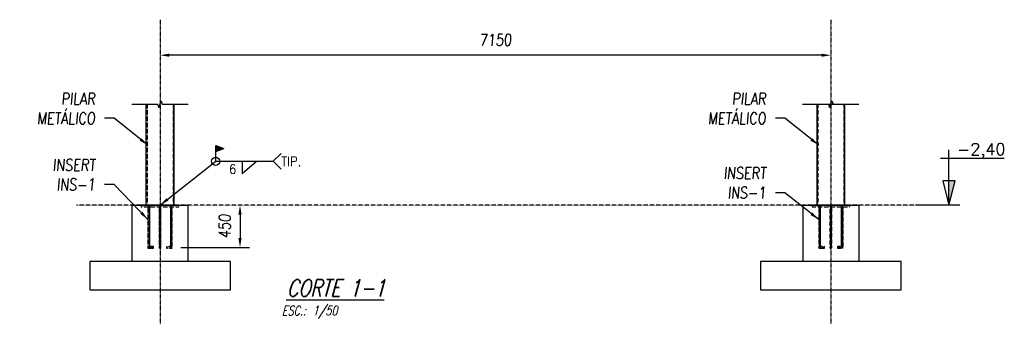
# Model space of a CAD drawing. Extents: x 238371 to 273404, y 87275 to 132019.
# Tile 2 of 10: x 241174 to 251668, y 95462 to 98706. Entities that reach past the tile are written whole.
import ezdxf

# ---------------------------------------------------------------- set-up
doc = ezdxf.new("R2010")
doc.units = 0
doc.header["$LTSCALE"] = 10
doc.header["$MEASUREMENT"] = 0
doc.linetypes.add('DASHDOT', pattern=[1, 0.5, -0.25, 0, -0.25])
doc.linetypes.add('HIDDEN', pattern=[0.375, 0.25, -0.125])
doc.layers.get('0').update_dxf_attribs({"linetype": 'CONTINUOUS'})
doc.layers.get('Defpoints').update_dxf_attribs({"linetype": 'CONTINUOUS'})
for name, color, linetype in [('A', 2, 'DASHDOT'), ('COTAS', 7, 'CONTINUOUS'), ('FORIR', 4, 'CONTINUOUS'), ('G', 3, 'CONTINUOUS'), ('G-SIMBOLO', 4, 'CONTINUOUS'), ('REGUA175', 4, 'CONTINUOUS'), ('TR', 6, 'HIDDEN'), ('TXT1', 7, 'CONTINUOUS')]:
    doc.layers.add(name, color=color, linetype=linetype)
doc.layers.add('T04', color=4, linetype='CONTINUOUS', lineweight=25)
doc.styles.add('Dunke', font='romans.shx', dxfattribs={"width": 0.75, "oblique": 15})
doc.styles.add('engeaço', font='romans.shx', dxfattribs={"width": 0.9})
doc.styles.add('PADRAO MTL', font='txt.shx', dxfattribs={"width": 0.8, "oblique": 5})
doc.styles.get("Standard").update_dxf_attribs({"font": 'txt.shx', "width": 0.7, "oblique": 5})
doc.dimstyles.new('1-50', dxfattribs={"dimscale": 50, "dimtxt": 2.5, "dimasz": 2, "dimexe": 2, "dimexo": 2, "dimgap": 2, "dimtad": 1, "dimdec": 0, "dimdsep": 46, "dimtxsty": 'PADRAO MTL', "dimcen": 3, "dimclrd": 1, "dimclre": 1, "dimclrt": 7, "dimadec": 0, "dimazin": 0, "dimtfac": 1, "dimtdec": 0, "dimtmove": 0, "dimatfit": 3, "dimfxl": 1, "dimtfill": 1, "dimtolj": 1, "dimarcsym": 0})

# ---------------------------------------------------------------- blocks, each defined once
blk = doc.blocks.new('3D_INFOM')
blk.add_point((0, 0))
at = {"layer": 'FORIR', "flags": 1}
blk.add_attdef('MARK', (8, -4), '', height=5.26, dxfattribs=at)
blk = doc.blocks.new('*D12')
at = {"layer": 'Defpoints', "color": 0, "transparency": 16777216}
for p in [(242670, 98328), (242670, 98328), (249820, 98328)]:
    blk.add_point(p, dxfattribs=at)
at = {"layer": 'TXT1', "color": 1, "lineweight": -2, "transparency": 16777216}
blk.add_line((249720, 98328), (242770, 98328), dxfattribs=at)
at = {"layer": 'TXT1', "color": 1, "transparency": 16777216}
for points in [[(242770, 98345), (242770, 98311), (242670, 98328)], [(249720, 98345), (249720, 98311), (249820, 98328)]]:
    blk.add_solid(points, dxfattribs=at)
at = {"layer": 'TXT1', "color": 7, "transparency": 16777216, "insert": (246245, 98491), "char_height": 125, "attachment_point": 5, "style": 'PADRAO MTL', "bg_fill": 3, "box_fill_scale": 1.25, "bg_fill_color": 256, "bg_fill_true_color": 13158600, "bg_fill_transparency": 0}
blk.add_mtext('\\A1;7150', dxfattribs=at)
blk = doc.blocks.new('A$C4C575746')
at = {"layer": 'REGUA175', "color": 8, "style": 'Dunke', "oblique": 15, "width": 0.75}
blk.add_text('ESC.:', height=2, dxfattribs=at).set_placement((-0.61, -3.25))
for tag, p, height in [('%%UTITULO', (0.47, 0.77), 3.6), ('ESCALA', (5.96, -3.23), 2)]:
    blk.add_attdef(tag, p, '', height=height, dxfattribs=at)
blk = doc.blocks.new('Solda1')
at = {"layer": 'G-SIMBOLO', "color": 7}
for p, q in [((0, 0), (12.27, 0)), ((5.68, -2.61), (8.72, 0)), ((5.68, 0), (5.68, -2.61)), ((12.27, 0), (13.97, 1.7)), ((12.27, 0), (13.97, -1.7))]:
    blk.add_line(p, q, dxfattribs=at)
at = {"layer": 'T04', "style": 'engeaço', "width": 0.9}
for tag, p in [('TÍP.', (14, -1.02)), ('5', (3.24, -3.16))]:
    blk.add_attdef(tag, p, '', height=2, dxfattribs=at)
blk = doc.blocks.new('Solda Campo')
at = {"layer": 'G-SIMBOLO'}
blk.add_hatch(color=7, dxfattribs=at).paths.add_polyline_path([(0, 3.38), (-1.75, 2.75), (0, 2.12)])
at = {"layer": 'G-SIMBOLO', "color": 7}
for p, q in [((0, 3.38), (-1.75, 2.75)), ((0, 2.12), (-1.75, 2.75)), ((0, 0), (0, 3.38))]:
    blk.add_line(p, q, dxfattribs=at)
blk = doc.blocks.new('Nivel_vd')
at = {"layer": 'G-SIMBOLO'}
for p, q in [((7.09, 0), (7.09, 11.81)), ((5.28, 10), (18.9, 10))]:
    blk.add_line(p, q, dxfattribs=at)
at = {"layer": 'G-SIMBOLO', "linetype": 'Continuous'}
blk.add_line((9.43, 0), (0, 0), dxfattribs=at)
at = {"layer": 'G-SIMBOLO'}
blk.add_lwpolyline([(7.09, 0), (8.41, 5.16), (5.78, 5.16)], close=True, dxfattribs=at)
blk.add_solid([(7.09, 0), (8.41, 5.16), (7.09, 5.16)], dxfattribs=at)
at = {"layer": 'G-SIMBOLO', "color": 2}
blk.add_attdef('0000', (8.32, 10.66), '', height=2.5, dxfattribs=at)
blk = doc.blocks.new('*D19')
at = {"layer": 'Defpoints', "color": 0, "transparency": 16777216}
for p in [(243522, 96730), (242790, 96280), (243522, 96280)]:
    blk.add_point(p, dxfattribs=at)
at = {"layer": 'TXT1', "color": 1, "lineweight": -2, "transparency": 16777216}
for p, q in [((243422, 96730), (243422, 96730)), ((243522, 96630), (243522, 96380)), ((242890, 96280), (243622, 96280))]:
    blk.add_line(p, q, dxfattribs=at)
at = {"layer": 'TXT1', "color": 1, "transparency": 16777216}
for points in [[(243505, 96630), (243539, 96630), (243522, 96730)], [(243505, 96380), (243539, 96380), (243522, 96280)]]:
    blk.add_solid(points, dxfattribs=at)
at = {"layer": 'TXT1', "color": 7, "transparency": 16777216, "insert": (243359, 96505), "char_height": 125, "attachment_point": 5, "rotation": 90, "style": 'PADRAO MTL', "bg_fill": 3, "box_fill_scale": 1.25, "bg_fill_color": 256, "bg_fill_true_color": 13158600, "bg_fill_transparency": 0}
blk.add_mtext('\\A1;450', dxfattribs=at)

msp = doc.modelspace()

# ---------------------------------------------------------------- linework, layer by layer
for p, q in [((242369.9, 96730.5), (242369.9, 96130.5)), ((242369.9, 96730.5), (242969.9, 96730.5)), ((242969.9, 96130.5), (242969.9, 96730.5)), ((249519.9, 96730.5), (249519.9, 96130.5)), ((249519.9, 96730.5), (250119.9, 96730.5)), ((250119.9, 96130.5), (250119.9, 96730.5)), ((243419.9, 96130.5), (241919.9, 96130.5)), ((241919.9, 96130.5), (241919.9, 95830.5)), ((243419.9, 95830.5), (243419.9, 96130.5)), ((250569.9, 96130.5), (249069.9, 96130.5)), ((249069.9, 96130.5), (249069.9, 95830.5)), ((250569.9, 95830.5), (250569.9, 96130.5)), ((241919.9, 95830.5), (243419.9, 95830.5)), ((249069.9, 95830.5), (250569.9, 95830.5))]:
    msp.add_line(p, q)
at = {"layer": 'A'}
for p, q in [((242669.9, 98706.3), (242669.9, 95461.7)), ((249819.9, 98706.3), (249819.9, 95461.7))]:
    msp.add_line(p, q, dxfattribs=at)
at = {"layer": 'A', "linetype": 'Continuous'}
for points in [[(242368.5, 97807.1), (242643.5, 97807.1), (242656, 97772.8), (242681, 97841.4), (242693.5, 97807.1), (242968.5, 97807.1)], [(249518.5, 97807.1), (249793.5, 97807.1), (249806, 97772.8), (249831, 97841.4), (249843.5, 97807.1), (250118.5, 97807.1)]]:
    msp.add_lwpolyline(points, dxfattribs=at)
at = {"layer": 'G'}
for p, q in [((242518.5, 97807.1), (242518.5, 96730.5)), ((242818.5, 96730.5), (242818.5, 97807.1)), ((249668.5, 97807.1), (249668.5, 96730.5)), ((249968.5, 96730.5), (249968.5, 97807.1)), ((242869.9, 96730.5), (242469.9, 96730.5)), ((250019.9, 96730.5), (249619.9, 96730.5))]:
    msp.add_line(p, q, dxfattribs=at)
at = {"layer": 'TR'}
for p, q in [((242531.2, 97807.1), (242531.2, 96730.5)), ((242808.7, 97807.1), (242808.7, 96730.5)), ((249681.2, 97807.1), (249681.2, 96730.5)), ((249958.7, 97807.1), (249958.7, 96730.5)), ((242469.9, 96730.5), (242469.9, 96714.5)), ((242469.9, 96714.5), (242869.9, 96714.5)), ((242539.4, 96730.5), (242539.4, 96714.5)), ((242543.2, 96730.5), (242540.4, 96730.5)), ((242540.4, 96730.5), (242540.4, 96714.5)), ((242540.4, 96714.5), (242540.4, 96271)), ((242543.2, 96730.5), (242543.2, 96714.5)), ((242549.9, 96730.5), (242543.2, 96730.5)), ((242543.2, 96714.5), (242543.2, 96273.7)), ((242543.2, 96714.5), (242543.2, 96273.7)), ((242549.9, 96730.5), (242549.9, 96714.5)), ((242556.7, 96730.5), (242549.9, 96730.5)), ((242549.9, 96714.5), (242549.9, 96280.5)), ((242549.9, 96714.5), (242549.9, 96280.5)), ((242559.5, 96730.5), (242556.7, 96730.5)), ((242556.7, 96730.5), (242556.7, 96714.5)), ((242556.7, 96714.5), (242556.7, 96287.2)), ((242556.7, 96714.5), (242556.7, 96287.2)), ((242559.5, 96714.5), (242559.5, 96730.5)), ((242559.5, 96290), (242559.5, 96714.5)), ((242559.5, 96290), (242559.5, 96714.5)), ((242560.4, 96714.5), (242560.4, 96730.5)), ((242659.4, 96730.5), (242659.4, 96714.5)), ((242663.2, 96730.5), (242660.4, 96730.5)), ((242660.4, 96730.5), (242660.4, 96714.5)), ((242660.4, 96714.5), (242660.4, 96280.5)), ((242663.2, 96714.5), (242663.2, 96730.5)), ((242669.9, 96730.5), (242663.2, 96730.5)), ((242663.2, 96273.7), (242663.2, 96714.5)), ((242669.9, 96714.5), (242669.9, 96730.5)), ((242676.7, 96730.5), (242669.9, 96730.5)), ((242669.9, 96271), (242669.9, 96714.5)), ((242679.5, 96730.5), (242676.7, 96730.5)), ((242676.7, 96714.5), (242676.7, 96730.5)), ((242676.7, 96273.7), (242676.7, 96714.5)), ((242679.5, 96714.5), (242679.5, 96730.5)), ((242679.5, 96280.5), (242679.5, 96714.5)), ((242680.4, 96714.5), (242680.4, 96730.5)), ((242778.6, 96730.5), (242778.6, 96714.5)), ((242779.4, 96730.5), (242779.4, 96714.5)), ((242780.4, 96730.5), (242780.4, 96714.5)), ((242780.4, 96714.5), (242780.4, 96290)), ((242783.2, 96714.5), (242783.2, 96730.5)), ((242783.2, 96287.2), (242783.2, 96714.5)), ((242789.9, 96714.5), (242789.9, 96730.5)), ((242789.9, 96280.5), (242789.9, 96714.5)), ((242796.7, 96714.5), (242796.7, 96730.5)), ((242796.7, 96273.7), (242796.7, 96714.5)), ((242799.5, 96714.5), (242799.5, 96730.5)), ((242799.5, 96271), (242799.5, 96714.5)), ((242799.6, 96714.5), (242799.6, 96730.5)), ((242800.4, 96714.5), (242800.4, 96730.5)), ((242869.9, 96714.5), (242869.9, 96730.5)), ((249619.9, 96730.5), (249619.9, 96714.5)), ((249619.9, 96714.5), (250019.9, 96714.5)), ((249689.4, 96730.5), (249689.4, 96714.5)), ((249693.2, 96730.5), (249690.4, 96730.5)), ((249690.4, 96730.5), (249690.4, 96714.5)), ((249690.4, 96714.5), (249690.4, 96271)), ((249693.2, 96730.5), (249693.2, 96714.5)), ((249699.9, 96730.5), (249693.2, 96730.5)), ((249693.2, 96714.5), (249693.2, 96273.7)), ((249693.2, 96714.5), (249693.2, 96273.7)), ((249699.9, 96730.5), (249699.9, 96714.5)), ((249706.7, 96730.5), (249699.9, 96730.5)), ((249699.9, 96714.5), (249699.9, 96280.5)), ((249699.9, 96714.5), (249699.9, 96280.5)), ((249709.5, 96730.5), (249706.7, 96730.5)), ((249706.7, 96730.5), (249706.7, 96714.5)), ((249706.7, 96714.5), (249706.7, 96287.2)), ((249706.7, 96714.5), (249706.7, 96287.2)), ((249709.5, 96714.5), (249709.5, 96730.5)), ((249709.5, 96290), (249709.5, 96714.5)), ((249709.5, 96290), (249709.5, 96714.5)), ((249710.4, 96714.5), (249710.4, 96730.5)), ((249809.4, 96730.5), (249809.4, 96714.5)), ((249813.2, 96730.5), (249810.4, 96730.5)), ((249810.4, 96730.5), (249810.4, 96714.5)), ((249810.4, 96714.5), (249810.4, 96280.5)), ((249813.2, 96714.5), (249813.2, 96730.5)), ((249819.9, 96730.5), (249813.2, 96730.5)), ((249813.2, 96273.7), (249813.2, 96714.5)), ((249819.9, 96714.5), (249819.9, 96730.5)), ((249826.7, 96730.5), (249819.9, 96730.5)), ((249819.9, 96271), (249819.9, 96714.5)), ((249829.5, 96730.5), (249826.7, 96730.5)), ((249826.7, 96714.5), (249826.7, 96730.5)), ((249826.7, 96273.7), (249826.7, 96714.5)), ((249829.5, 96714.5), (249829.5, 96730.5)), ((249829.5, 96280.5), (249829.5, 96714.5)), ((249830.4, 96714.5), (249830.4, 96730.5)), ((249928.6, 96730.5), (249928.6, 96714.5)), ((249929.4, 96730.5), (249929.4, 96714.5)), ((249930.4, 96730.5), (249930.4, 96714.5)), ((249930.4, 96714.5), (249930.4, 96290)), ((249933.2, 96714.5), (249933.2, 96730.5)), ((249933.2, 96287.2), (249933.2, 96714.5)), ((249939.9, 96714.5), (249939.9, 96730.5)), ((249939.9, 96280.5), (249939.9, 96714.5)), ((249946.7, 96714.5), (249946.7, 96730.5)), ((249946.7, 96273.7), (249946.7, 96714.5)), ((249949.5, 96714.5), (249949.5, 96730.5)), ((249949.5, 96271), (249949.5, 96714.5)), ((249949.6, 96714.5), (249949.6, 96730.5)), ((249950.4, 96714.5), (249950.4, 96730.5)), ((250019.9, 96714.5), (250019.9, 96730.5)), ((242540.4, 96271), (242543.2, 96273.7)), ((242540.4, 96271), (242543.2, 96273.7)), ((242540.4, 96271), (242599.9, 96271)), ((242599.9, 96271), (242540.4, 96271)), ((242543.2, 96273.7), (242549.9, 96280.5)), ((242543.2, 96273.7), (242549.9, 96280.5)), ((242543.2, 96273.7), (242599.9, 96273.7)), ((242543.2, 96273.7), (242599.9, 96273.7)), ((242549.9, 96280.5), (242556.7, 96287.2)), ((242549.9, 96280.5), (242556.7, 96287.2)), ((242549.9, 96280.5), (242599.9, 96280.5)), ((242549.9, 96280.5), (242599.9, 96280.5)), ((242556.7, 96287.2), (242559.5, 96290)), ((242556.7, 96287.2), (242559.5, 96290)), ((242556.7, 96287.2), (242599.9, 96287.2)), ((242556.7, 96287.2), (242599.9, 96287.2)), ((242599.9, 96290), (242559.5, 96290)), ((242599.9, 96290), (242559.5, 96290)), ((242599.9, 96287.2), (242599.9, 96290)), ((242599.9, 96280.5), (242599.9, 96287.2)), ((242599.9, 96273.7), (242599.9, 96280.5)), ((242599.9, 96271), (242599.9, 96273.7)), ((242663.2, 96287.2), (242660.4, 96280.5)), ((242660.4, 96280.5), (242660.4, 96280.5)), ((242660.4, 96280.5), (242663.2, 96273.7)), ((242669.9, 96290), (242663.2, 96287.2)), ((242669.9, 96290), (242663.2, 96287.2)), ((242669.9, 96271), (242663.2, 96273.7)), ((242663.2, 96273.7), (242663.2, 96273.7)), ((242663.2, 96273.7), (242669.9, 96271)), ((242676.7, 96287.2), (242669.9, 96290)), ((242676.7, 96287.2), (242669.9, 96290)), ((242669.9, 96271), (242676.7, 96273.7)), ((242676.7, 96273.7), (242669.9, 96271)), ((242669.9, 96271), (242669.9, 96271)), ((242679.5, 96280.5), (242676.7, 96287.2)), ((242676.7, 96273.7), (242679.5, 96280.5)), ((242676.7, 96273.7), (242676.7, 96273.7)), ((242679.5, 96280.5), (242679.5, 96280.5)), ((242780.4, 96290), (242739.9, 96290)), ((242739.9, 96290), (242739.9, 96287.2)), ((242739.9, 96287.2), (242783.2, 96287.2)), ((242739.9, 96287.2), (242739.9, 96280.5)), ((242739.9, 96280.5), (242789.9, 96280.5)), ((242739.9, 96280.5), (242739.9, 96273.7)), ((242739.9, 96273.7), (242796.7, 96273.7)), ((242739.9, 96273.7), (242739.9, 96271)), ((242739.9, 96271), (242799.5, 96271)), ((242783.2, 96287.2), (242780.4, 96290)), ((242789.9, 96280.5), (242783.2, 96287.2)), ((242796.7, 96273.7), (242789.9, 96280.5)), ((242799.5, 96271), (242796.7, 96273.7)), ((249690.4, 96271), (249693.2, 96273.7)), ((249690.4, 96271), (249693.2, 96273.7)), ((249690.4, 96271), (249749.9, 96271)), ((249749.9, 96271), (249690.4, 96271)), ((249693.2, 96273.7), (249699.9, 96280.5)), ((249693.2, 96273.7), (249699.9, 96280.5)), ((249693.2, 96273.7), (249749.9, 96273.7)), ((249693.2, 96273.7), (249749.9, 96273.7)), ((249699.9, 96280.5), (249706.7, 96287.2)), ((249699.9, 96280.5), (249706.7, 96287.2)), ((249699.9, 96280.5), (249749.9, 96280.5)), ((249699.9, 96280.5), (249749.9, 96280.5)), ((249706.7, 96287.2), (249709.5, 96290)), ((249706.7, 96287.2), (249709.5, 96290)), ((249706.7, 96287.2), (249749.9, 96287.2)), ((249706.7, 96287.2), (249749.9, 96287.2)), ((249749.9, 96290), (249709.5, 96290)), ((249749.9, 96290), (249709.5, 96290)), ((249749.9, 96287.2), (249749.9, 96290)), ((249749.9, 96280.5), (249749.9, 96287.2)), ((249749.9, 96273.7), (249749.9, 96280.5)), ((249749.9, 96271), (249749.9, 96273.7)), ((249813.2, 96287.2), (249810.4, 96280.5)), ((249810.4, 96280.5), (249810.4, 96280.5)), ((249810.4, 96280.5), (249813.2, 96273.7)), ((249819.9, 96290), (249813.2, 96287.2)), ((249819.9, 96290), (249813.2, 96287.2)), ((249819.9, 96271), (249813.2, 96273.7)), ((249813.2, 96273.7), (249813.2, 96273.7)), ((249813.2, 96273.7), (249819.9, 96271)), ((249826.7, 96287.2), (249819.9, 96290)), ((249826.7, 96287.2), (249819.9, 96290)), ((249819.9, 96271), (249826.7, 96273.7)), ((249826.7, 96273.7), (249819.9, 96271)), ((249819.9, 96271), (249819.9, 96271)), ((249829.5, 96280.5), (249826.7, 96287.2)), ((249826.7, 96273.7), (249829.5, 96280.5)), ((249826.7, 96273.7), (249826.7, 96273.7)), ((249829.5, 96280.5), (249829.5, 96280.5)), ((249930.4, 96290), (249889.9, 96290)), ((249889.9, 96290), (249889.9, 96287.2)), ((249889.9, 96287.2), (249933.2, 96287.2)), ((249889.9, 96287.2), (249889.9, 96280.5)), ((249889.9, 96280.5), (249939.9, 96280.5)), ((249889.9, 96280.5), (249889.9, 96273.7)), ((249889.9, 96273.7), (249946.7, 96273.7)), ((249889.9, 96273.7), (249889.9, 96271)), ((249889.9, 96271), (249949.5, 96271)), ((249933.2, 96287.2), (249930.4, 96290)), ((249939.9, 96280.5), (249933.2, 96287.2)), ((249946.7, 96273.7), (249939.9, 96280.5)), ((249949.5, 96271), (249946.7, 96273.7))]:
    msp.add_line(p, q, dxfattribs=at)
at = {"layer": 'TR', "color": 253}
msp.add_line((250723.1, 96730.5), (241777.9, 96730.5), dxfattribs=at)
at = {"layer": 'TXT1'}
msp.add_line((249668.5, 97807.1), (249968.5, 97807.1), dxfattribs=at)
msp.add_circle((243262.8, 97197.6), 44.6, dxfattribs=at)

# ---------------------------------------------------------------- block references
at = {"layer": 'COTAS'}
ref = msp.add_blockref('Nivel_vd', (250723.1, 96730.5), dxfattribs=dict(at, xscale=50, yscale=50, zscale=50))
ref.add_attrib('0000', '-2,40', (251166.3, 97263.6), dxfattribs={"layer": 'G-SIMBOLO', "color": 2, "height": 125})
at = {"layer": 'COTAS', "xscale": 50, "yscale": 50, "zscale": 50}
msp.add_blockref('A$C4C575746', (243998.4, 95719.6), dxfattribs=at).add_auto_attribs({'ESCALA': '1/50', '%%UTITULO': '%%UCORTE 1-1'})
at = {"layer": 'G'}
for p in [(242669.9, 96722.5), (249819.9, 96722.5)]:
    msp.add_blockref('3D_INFOM', p, dxfattribs=at)
at = {"layer": 'TXT1', "xscale": -50, "yscale": 50, "zscale": 50}
msp.add_blockref('Solda Campo', (243262.8, 97197.6), dxfattribs=at)
at = {"layer": 'TXT1'}
ref = msp.add_blockref('Solda1', (243262.8, 97197.6), dxfattribs=dict(at, xscale=50, yscale=50, zscale=50))
ref.add_attrib('TÍP.', 'TIP.', (243962.9, 97146.5), dxfattribs={"layer": 'T04', "height": 100, "style": 'engeaço', "width": 0.9})
ref.add_attrib('5', '6', (243406.4, 97065), dxfattribs={"layer": 'T04', "height": 100, "style": 'engeaço', "width": 0.9})

# ---------------------------------------------------------------- leaders
at = {"layer": 'TXT1', "annotation_type": 0, "has_hookline": 1, "hookline_direction": 1}
for points, text_width in [([(242540.4, 97369), (242179.3, 97655.8), (242079.3, 97655.8)], 744.3), ([(249690.4, 97369), (249329.3, 97655.8), (249229.3, 97655.8)], 744.3), ([(242540.4, 96576.8), (242179.3, 96950.8), (242079.3, 96950.8)], 544.3), ([(249690.4, 96576.8), (249329.3, 96863.6), (249229.3, 96863.6)], 544.3)]:
    msp.add_leader(points, dimstyle='1-50', override={"dimgap": 2, "dimtad": 0}, dxfattribs=dict(at, text_width=text_width))
at = {"layer": 'TXT1'}
msp.add_leader([(242669.9, 96730.5), (243262.8, 97197.6)], dimstyle='1-50', override={"dimgap": 2, "dimtad": 0}, dxfattribs=at)

# ---------------------------------------------------------------- next in the draw order: texts
at = {"layer": 'TXT1', "color": 7, "char_height": 125, "attachment_point": 9, "style": 'PADRAO MTL', "bg_fill": 3, "box_fill_scale": 1.25, "bg_fill_color": 256, "bg_fill_true_color": 13158600, "bg_fill_transparency": 0}
for s, insert in [('PILAR\\PMETÁLICO', (241979.3, 97593.3)), ('PILAR\\PMETÁLICO', (249129.3, 97593.3)), ('INSERT\\PINS-1', (241979.3, 96888.3)), ('INSERT\\PINS-1', (249129.3, 96801.1))]:
    msp.add_mtext(s, dxfattribs=dict(at, insert=insert))

# ---------------------------------------------------------------- next in the draw order: dimensions: what is measured, and where the dimension line sits
at = {"layer": 'TXT1'}
dim = msp.add_linear_dim(base=(242669.9, 98328.1), p1=(249819.9, 98328.1), p2=(242669.9, 98328.1), dimstyle='1-50', dxfattribs=at)
dim.commit()
dim.dimension.update_dxf_attribs({"geometry": '*D12', "text_midpoint": (246244.9, 98490.6)})
dim = msp.add_linear_dim(base=(243521.9, 96280.5), p1=(243521.9, 96730.5), p2=(242789.9, 96280.5), angle=90, dimstyle='1-50', dxfattribs=at)
dim.commit()
dim.dimension.update_dxf_attribs({"geometry": '*D19', "text_midpoint": (243521.9, 96505.5), "dimtype": 160})

doc.saveas('drawing.dxf')
